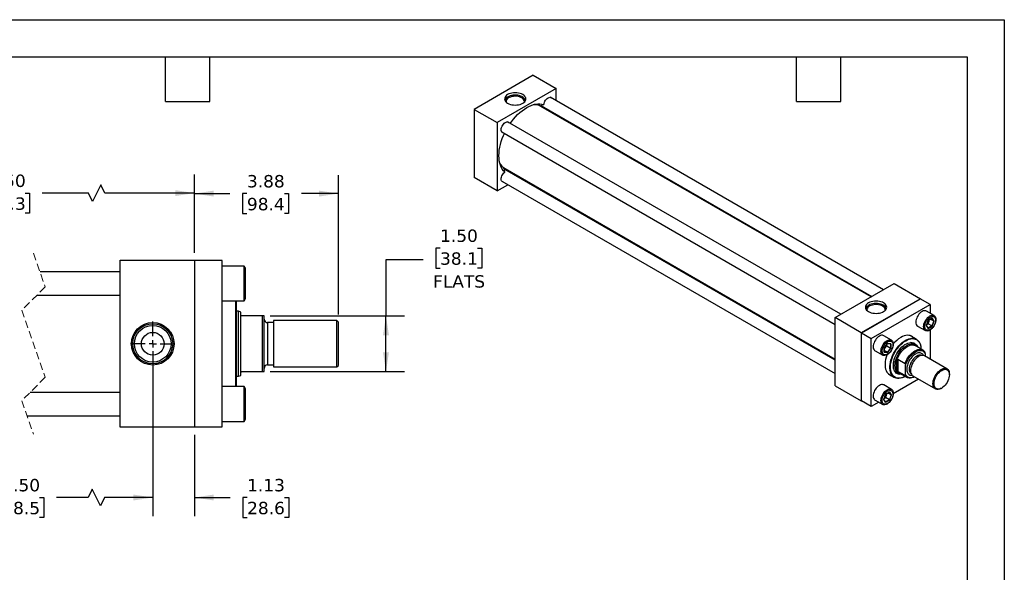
# Model space of a CAD drawing. Header units: inches. Extents: x 0 to 44, y 0 to 34.
# Tile 3 of 3: x 17.5 to 44, y 19.1 to 34. Entities that reach past the tile are written whole.
import ezdxf

# ---------------------------------------------------------------- set-up
doc = ezdxf.new("R2010")
doc.units = ezdxf.units.IN
doc.header["$LTSCALE"] = 4
doc.header["$MEASUREMENT"] = 0
for name, pattern in [('SLD-Center', [0.75, 0.6, -0.05, 0.05, -0.05]), ('SLD-Dashed', [0.075, 0.05, -0.025]), ('SLD-Solid', [0])]:
    doc.linetypes.add(name, pattern=pattern)
doc.layers.add('CENTER', color=40, linetype='SLD-Center')
doc.layers.add('DIMENSIONS', color=140, linetype='SLD-Solid', lineweight=25)
doc.layers.add('TEXT', color=140, linetype='SLD-Solid', lineweight=25)
doc.styles.add('SLDTEXTSTYLE0', font='VERDANA.TTF')
doc.dimstyles.new('SLDDIMSTYLE0', dxfattribs={"dimtxt": 0.339844, "dimasz": 0.52, "dimexe": 0, "dimexo": 0.0625, "dimgap": 0.084961, "dimtad": 0, "dimtih": 1, "dimtoh": 1, "dimrnd": 1e-09, "dimzin": 12, "dimdsep": 46, "dimtxsty": 'SLDTEXTSTYLE0', "dimsah": 1, "dimcen": 0.09, "dimadec": 0, "dimazin": 3, "dimtfac": 1, "dimtofl": 0, "dimtmove": 0, "dimatfit": 3, "dimfxl": 0, "dimfrac": 2, "dimtolj": 1, "dimtzin": 12, "dimarcsym": 0})
doc.dimstyles.new('SLDDIMSTYLE1', dxfattribs={"dimtxt": 0.339844, "dimasz": 0.52, "dimexe": 0, "dimexo": 0.0625, "dimgap": 0.084961, "dimtad": 0, "dimtih": 1, "dimtoh": 1, "dimrnd": 1e-09, "dimzin": 12, "dimdsep": 46, "dimtxsty": 'SLDTEXTSTYLE0', "dimsah": 1, "dimcen": 0.09, "dimadec": 0, "dimazin": 3, "dimtfac": 1, "dimtmove": 0, "dimatfit": 0, "dimfxl": 0, "dimfrac": 2, "dimtolj": 1, "dimtzin": 12, "dimarcsym": 0})
doc.dimstyles.new('SLDDIMSTYLE3', dxfattribs={"dimtxt": 0.339844, "dimasz": 0.52, "dimexe": 0, "dimexo": 0.0625, "dimgap": 0.084961, "dimtad": 0, "dimtih": 1, "dimtoh": 1, "dimrnd": 1e-09, "dimzin": 4, "dimdsep": 46, "dimtxsty": 'SLDTEXTSTYLE0', "dimsah": 1, "dimcen": 0.09, "dimadec": 0, "dimazin": 1, "dimtfac": 1, "dimtofl": 0, "dimtmove": 0, "dimatfit": 3, "dimfxl": 0, "dimfrac": 2, "dimtolj": 1, "dimtzin": 12, "dimarcsym": 0})

# ---------------------------------------------------------------- blocks, each defined once
blk = doc.blocks.new('_D_12')
at = {"layer": 'DIMENSIONS'}
for p, q in [((13.464, 25.069), (13.464, 20.626)), ((21.058, 25.069), (21.058, 20.626)), ((19.428, 21.348), (19.317, 21.126)), ((19.65, 20.904), (19.428, 21.348)), ((13.464, 21.126), (16.253, 21.126)), ((16.714, 21.126), (16.6, 21.126)), ((16.6, 21.126), (16.6, 20.586)), ((18.006, 21.126), (18.12, 21.126)), ((18.12, 21.126), (18.12, 20.586)), ((19.317, 21.126), (18.467, 21.126)), ((19.761, 21.126), (19.65, 20.904)), ((21.058, 21.126), (19.761, 21.126)), ((16.6, 20.586), (16.714, 20.586)), ((18.12, 20.586), (18.006, 20.586))]:
    blk.add_line(p, q, dxfattribs=at)
for points in [[(13.464, 21.126), (13.984, 21.046), (13.984, 21.206)], [(21.058, 21.126), (20.538, 21.206), (20.538, 21.046)]]:
    blk.add_solid(points, dxfattribs=at)
at = {"layer": 'DIMENSIONS', "char_height": 0.3333, "attachment_point": 1, "style": 'SLDTEXTSTYLE0'}
for s, insert in [('27.50', (16.714, 21.626)), ('698.5', (16.714, 21.009))]:
    blk.add_mtext(s, dxfattribs=dict(at, insert=insert))
blk = doc.blocks.new('_D_13')
at = {"layer": 'DIMENSIONS'}
for p, q in [((21.058, 25.069), (21.058, 20.626)), ((22.183, 22.819), (22.183, 20.626)), ((21.058, 21.126), (20.058, 21.126)), ((22.183, 21.126), (23.14, 21.126)), ((23.601, 21.126), (23.487, 21.126)), ((23.487, 21.126), (23.487, 20.586)), ((24.611, 21.126), (24.725, 21.126)), ((24.725, 21.126), (24.725, 20.586)), ((23.487, 20.586), (23.601, 20.586)), ((24.725, 20.586), (24.611, 20.586))]:
    blk.add_line(p, q, dxfattribs=at)
for points in [[(21.058, 21.126), (20.538, 21.206), (20.538, 21.046)], [(22.183, 21.126), (22.703, 21.046), (22.703, 21.206)]]:
    blk.add_solid(points, dxfattribs=at)
at = {"layer": 'DIMENSIONS', "char_height": 0.3333, "attachment_point": 1, "style": 'SLDTEXTSTYLE0'}
for s, insert in [('1.13', (23.601, 21.626)), ('28.6', (23.601, 21.009))]:
    blk.add_mtext(s, dxfattribs=dict(at, insert=insert))
blk = doc.blocks.new('_D_14')
at = {"layer": 'DIMENSIONS'}
for p, q in [((12.589, 27.719), (12.589, 29.828)), ((22.183, 27.719), (22.183, 29.828)), ((19.66, 29.55), (19.438, 29.106)), ((19.772, 29.328), (19.66, 29.55)), ((12.589, 29.328), (15.867, 29.328)), ((16.328, 29.328), (16.213, 29.328)), ((16.213, 29.328), (16.213, 28.788)), ((17.62, 29.328), (17.734, 29.328)), ((17.734, 29.328), (17.734, 28.788)), ((19.327, 29.328), (18.081, 29.328)), ((19.438, 29.106), (19.327, 29.328)), ((22.183, 29.328), (19.772, 29.328)), ((16.213, 28.788), (16.328, 28.788)), ((17.734, 28.788), (17.62, 28.788))]:
    blk.add_line(p, q, dxfattribs=at)
for points in [[(12.589, 29.328), (13.109, 29.248), (13.109, 29.408)], [(22.183, 29.328), (21.663, 29.408), (21.663, 29.248)]]:
    blk.add_solid(points, dxfattribs=at)
at = {"layer": 'DIMENSIONS', "char_height": 0.3333, "attachment_point": 1, "style": 'SLDTEXTSTYLE0'}
for s, insert in [('29.50', (16.328, 29.827)), ('749.3', (16.328, 29.211))]:
    blk.add_mtext(s, dxfattribs=dict(at, insert=insert))
blk = doc.blocks.new('_D_15')
at = {"layer": 'DIMENSIONS'}
for p, q in [((22.183, 27.719), (22.183, 29.815)), ((26.059, 26.054), (26.059, 29.815)), ((22.183, 29.315), (23.135, 29.315)), ((23.596, 29.315), (23.481, 29.315)), ((23.481, 29.315), (23.481, 28.775)), ((24.605, 29.315), (24.72, 29.315)), ((24.72, 29.315), (24.72, 28.775)), ((26.059, 29.315), (25.066, 29.315)), ((23.481, 28.775), (23.596, 28.775)), ((24.72, 28.775), (24.605, 28.775))]:
    blk.add_line(p, q, dxfattribs=at)
for points in [[(22.183, 29.315), (22.703, 29.235), (22.703, 29.395)], [(26.059, 29.315), (25.539, 29.395), (25.539, 29.235)]]:
    blk.add_solid(points, dxfattribs=at)
at = {"layer": 'DIMENSIONS', "char_height": 0.3333, "attachment_point": 1, "style": 'SLDTEXTSTYLE0'}
for s, insert in [('3.88', (23.596, 29.815)), ('98.4', (23.596, 29.198))]:
    blk.add_mtext(s, dxfattribs=dict(at, insert=insert))
blk = doc.blocks.new('_D_16')
at = {"layer": 'DIMENSIONS'}
for p, q in [((28.799, 27.848), (28.684, 27.848)), ((28.684, 27.848), (28.684, 27.308)), ((29.808, 27.848), (29.923, 27.848)), ((29.923, 27.848), (29.923, 27.308)), ((28.342, 27.53), (27.342, 27.53)), ((27.342, 27.53), (27.342, 26.019)), ((28.684, 27.308), (28.799, 27.308)), ((29.923, 27.308), (29.808, 27.308)), ((24.219, 26.019), (27.842, 26.019)), ((27.342, 24.519), (27.342, 26.019)), ((24.219, 24.519), (27.842, 24.519))]:
    blk.add_line(p, q, dxfattribs=at)
for points in [[(27.342, 26.019), (27.262, 25.499), (27.422, 25.499)], [(27.342, 24.519), (27.422, 25.039), (27.262, 25.039)]]:
    blk.add_solid(points, dxfattribs=at)
at = {"layer": 'DIMENSIONS', "char_height": 0.3333, "attachment_point": 1, "style": 'SLDTEXTSTYLE0'}
for s, insert in [('1.50', (28.799, 28.347)), ('38.1', (28.799, 27.731)), ('FLATS', (28.611, 27.115))]:
    blk.add_mtext(s, dxfattribs=dict(at, insert=insert))
blk = doc.blocks.new('SW_CENTERMARKSYMBOL_5')
at = {"layer": 'CENTER', "color": 0}
for p, q in [((0, 0.2), (0, 0.595)), ((-0.2, 0), (-0.595, 0)), ((0, 0), (-0.1, 0)), ((0, 0), (0, 0.1)), ((0, 0), (0, -0.1)), ((0, 0), (0.1, 0)), ((0.2, 0), (0.595, 0)), ((0, -0.2), (0, -0.595))]:
    blk.add_line(p, q, dxfattribs=at)

msp = doc.modelspace()

# ---------------------------------------------------------------- linework, layer by layer
at = {"color": 7, "linetype": 'SLD-Solid'}
for p, q in [((0, 34), (44, 34)), ((44, 34), (44, 0))]:
    msp.add_line(p, q, dxfattribs=at)
for p, q in [((31.309, 32.503), (29.718, 31.585)), ((31.309, 32.503), (31.928, 32.146)), ((31.928, 32.146), (30.337, 31.228)), ((31.928, 31.816), (31.928, 32.146)), ((40.746, 26.725), (31.768, 31.909)), ((29.718, 31.585), (30.337, 31.228)), ((29.718, 31.585), (29.718, 29.747)), ((40.41, 26.531), (31.517, 31.665)), ((31.534, 31.683), (40.434, 26.545)), ((31.928, 31.428), (31.928, 31.455)), ((30.337, 31.228), (30.337, 29.39)), ((39.597, 26.062), (30.619, 31.245)), ((30.463, 30.975), (39.441, 25.791)), ((30.549, 29.987), (39.441, 24.853)), ((30.337, 29.39), (29.718, 29.747)), ((39.441, 24.825), (30.541, 29.963)), ((30.935, 29.736), (30.959, 29.75)), ((30.337, 29.39), (30.623, 29.555)), ((30.463, 29.648), (39.441, 24.465)), ((20.183, 23.019), (20.183, 27.519)), ((20.183, 27.519), (22.183, 27.519)), ((22.183, 27.519), (22.183, 23.019)), ((22.933, 27.509), (22.183, 27.509)), ((22.933, 23.029), (22.933, 27.509)), ((23.524, 27.363), (22.933, 27.363)), ((23.558, 27.303), (23.524, 27.363)), ((23.524, 26.425), (23.524, 27.363)), ((20.183, 27.206), (18.022, 27.206)), ((23.558, 26.485), (23.558, 27.303)), ((39.441, 25.972), (41.032, 26.89)), ((41.032, 26.89), (41.739, 26.482)), ((17.941, 26.581), (20.183, 26.581)), ((22.933, 26.425), (23.524, 26.425)), ((23.295, 24.113), (23.295, 26.425)), ((23.315, 25.269), (23.315, 26.425)), ((23.524, 26.425), (23.558, 26.485)), ((41.739, 26.482), (40.148, 25.564)), ((40.152, 25.562), (41.736, 26.476)), ((40.417, 25.409), (42.001, 26.323)), ((42.001, 26.323), (41.736, 26.476)), ((41.739, 26.474), (41.739, 26.482)), ((42.001, 26.323), (42.001, 26.092)), ((23.369, 26.144), (23.315, 26.144)), ((23.434, 26.12), (23.369, 26.144)), ((23.369, 24.394), (23.369, 26.144)), ((23.434, 26.05), (23.434, 26.12)), ((23.434, 24.487), (23.434, 26.05)), ((24.019, 26.019), (23.465, 26.019)), ((24.019, 24.519), (24.019, 26.019)), ((24.059, 26.019), (24.019, 26.019)), ((24.059, 24.519), (24.059, 26.019)), ((42.109, 26.029), (41.9, 26.149)), ((24.309, 25.838), (24.154, 25.838)), ((24.154, 25.838), (24.154, 24.699)), ((26.019, 25.894), (24.309, 25.894)), ((24.309, 25.894), (24.309, 24.644)), ((26.059, 25.854), (26.019, 25.894)), ((26.019, 24.644), (26.019, 25.894)), ((26.059, 25.269), (26.059, 25.854)), ((40.148, 25.564), (39.441, 25.972)), ((39.441, 24.135), (39.441, 25.972)), ((41.666, 25.743), (41.875, 25.623)), ((41.951, 25.894), (41.898, 25.758)), ((41.898, 25.758), (41.951, 25.682)), ((41.9, 25.759), (41.952, 25.893)), ((41.951, 25.688), (41.9, 25.76)), ((41.911, 25.788), (41.947, 25.809)), ((41.947, 25.809), (41.972, 25.875)), ((42.052, 25.748), (41.947, 25.809)), ((42.052, 25.748), (41.95, 25.69)), ((42.057, 25.956), (41.951, 25.894)), ((41.951, 25.682), (42.057, 25.743)), ((41.952, 25.893), (42.055, 25.953)), ((41.972, 25.875), (41.987, 25.914)), ((42.103, 25.88), (42.016, 25.93)), ((42.103, 25.88), (42.052, 25.748)), ((42.053, 25.951), (42.103, 25.88)), ((42.11, 25.88), (42.057, 25.956)), ((42.057, 25.743), (42.11, 25.88)), ((40.148, 25.564), (40.148, 23.727)), ((40.152, 23.733), (40.152, 25.562)), ((40.152, 25.562), (40.417, 25.409)), ((40.96, 25.366), (40.751, 25.486)), ((41.633, 25.391), (41.471, 25.485)), ((42.001, 25.64), (42.001, 24.855)), ((23.315, 24.113), (23.315, 25.269)), ((26.059, 24.684), (26.059, 25.269)), ((40.417, 23.58), (40.417, 25.409)), ((40.855, 25.278), (40.763, 25.164)), ((40.765, 25.164), (40.854, 25.276)), ((40.791, 25.155), (40.835, 25.21)), ((40.835, 25.21), (40.835, 25.251)), ((40.835, 25.21), (40.94, 25.15)), ((40.854, 25.275), (40.941, 25.267)), ((40.947, 25.27), (40.855, 25.278)), ((40.94, 25.267), (40.94, 25.15)), ((40.947, 25.147), (40.947, 25.27)), ((41.581, 25.241), (41.475, 25.303)), ((41.805, 25.099), (41.598, 25.218)), ((40.517, 25.08), (40.726, 24.959)), ((40.763, 25.164), (40.763, 25.041)), ((40.763, 25.041), (40.855, 25.033)), ((40.765, 25.045), (40.765, 25.164)), ((40.765, 25.123), (40.791, 25.155)), ((40.852, 25.04), (40.765, 25.09)), ((40.852, 25.04), (40.765, 25.047)), ((40.94, 25.15), (40.852, 25.04)), ((40.855, 25.033), (40.947, 25.147)), ((42.456, 24.592), (41.851, 24.941)), ((41.872, 25.001), (41.872, 24.929)), ((24.154, 24.699), (24.309, 24.699)), ((26.019, 24.644), (26.059, 24.684)), ((41.109, 24.551), (41.109, 24.828)), ((41.131, 24.854), (41.327, 24.741)), ((41.131, 24.854), (41.131, 24.525)), ((41.341, 24.442), (41.341, 24.695)), ((23.369, 24.394), (23.434, 24.417)), ((23.434, 24.417), (23.434, 24.487)), ((23.465, 24.519), (24.019, 24.519)), ((24.019, 24.519), (24.059, 24.519)), ((24.309, 24.644), (26.019, 24.644)), ((40.877, 24.457), (41.04, 24.363)), ((41.037, 24.545), (41.144, 24.483)), ((41.327, 24.412), (41.131, 24.525)), ((41.173, 24.48), (41.38, 24.361)), ((42.52, 24.433), (42.52, 24.449)), ((23.315, 24.394), (23.369, 24.394)), ((40.96, 24.039), (40.751, 24.159)), ((41.688, 24.314), (41.009, 23.921)), ((41.539, 24.4), (42.143, 24.051)), ((20.183, 23.956), (17.754, 23.956)), ((23.524, 24.113), (22.933, 24.113)), ((23.558, 24.053), (23.524, 24.113)), ((23.524, 23.175), (23.524, 24.113)), ((23.558, 23.644), (23.558, 24.053)), ((39.441, 24.135), (40.148, 23.727)), ((40.802, 23.904), (40.749, 23.767)), ((40.751, 23.769), (40.803, 23.903)), ((40.798, 23.819), (40.823, 23.884)), ((40.908, 23.965), (40.802, 23.904)), ((40.803, 23.903), (40.906, 23.962)), ((40.823, 23.884), (40.838, 23.923)), ((40.954, 23.89), (40.867, 23.94)), ((40.954, 23.89), (40.903, 23.758)), ((40.904, 23.961), (40.954, 23.89)), ((40.961, 23.89), (40.908, 23.965)), ((40.908, 23.753), (40.961, 23.89)), ((42.3, 24.066), (42.314, 24.075)), ((23.558, 23.235), (23.558, 23.644)), ((40.148, 23.727), (40.155, 23.731)), ((40.417, 23.58), (40.152, 23.733)), ((40.617, 23.695), (40.417, 23.58)), ((40.517, 23.753), (40.726, 23.633)), ((40.749, 23.767), (40.802, 23.692)), ((40.802, 23.698), (40.751, 23.77)), ((40.762, 23.798), (40.798, 23.819)), ((40.903, 23.758), (40.798, 23.819)), ((40.903, 23.758), (40.801, 23.699)), ((40.802, 23.692), (40.908, 23.753)), ((17.673, 23.331), (20.183, 23.331)), ((22.933, 23.175), (23.524, 23.175)), ((23.524, 23.175), (23.558, 23.235)), ((22.183, 23.019), (20.183, 23.019)), ((22.183, 23.029), (22.933, 23.029))]:
    msp.add_line(p, q)
at = {"color": 7, "linetype": 'SLD-Dashed', "lineweight": 18}
for p, q in [((17.847, 27.706), (18.162, 26.802)), ((18.162, 26.802), (17.532, 26.173)), ((17.532, 26.173), (18.162, 24.365)), ((18.162, 24.365), (17.532, 23.735)), ((17.532, 23.735), (17.847, 22.831))]:
    msp.add_line(p, q, dxfattribs=at)
at = {"flags": 128}
for points in [[(31.026, 31.748), (31.055, 31.768), (31.079, 31.79), (31.096, 31.814), (31.107, 31.839), (31.11, 31.865), (31.107, 31.891), (31.096, 31.917), (31.079, 31.941), (31.055, 31.963), (31.026, 31.983), (30.992, 31.999), (30.953, 32.013), (30.912, 32.023), (30.868, 32.029), (30.823, 32.031), (30.778, 32.029), (30.734, 32.023), (30.693, 32.013), (30.654, 31.999), (30.62, 31.983), (30.591, 31.963), (30.567, 31.941), (30.55, 31.917), (30.54, 31.891), (30.536, 31.865), (30.54, 31.839), (30.55, 31.814), (30.567, 31.79), (30.591, 31.768), (30.62, 31.748), (30.654, 31.731), (30.693, 31.718), (30.734, 31.708), (30.778, 31.702), (30.823, 31.7), (30.868, 31.702), (30.912, 31.708), (30.953, 31.718), (30.992, 31.731), (31.026, 31.748)], [(31.093, 31.808), (31.093, 31.815), (31.088, 31.84), (31.077, 31.865), (31.059, 31.887), (31.035, 31.908), (31.006, 31.927), (30.972, 31.942), (30.934, 31.954), (30.893, 31.963), (30.85, 31.967), (30.807, 31.968), (30.764, 31.964), (30.723, 31.957), (30.684, 31.945), (30.649, 31.931), (30.618, 31.913), (30.592, 31.893), (30.573, 31.87), (30.56, 31.846), (30.554, 31.822), (30.554, 31.808)], [(31.07, 31.78), (31.07, 31.803), (31.064, 31.827), (31.051, 31.85), (31.031, 31.872), (31.005, 31.891), (30.975, 31.907), (30.939, 31.92), (30.901, 31.93), (30.86, 31.936), (30.818, 31.937), (30.776, 31.935), (30.736, 31.928), (30.698, 31.917), (30.664, 31.903), (30.634, 31.886), (30.61, 31.867), (30.592, 31.845), (30.58, 31.821), (30.576, 31.797), (30.577, 31.78)], [(31.595, 31.714), (31.6, 31.745), (31.611, 31.776), (31.625, 31.806), (31.643, 31.835), (31.665, 31.86), (31.688, 31.881), (31.712, 31.896), (31.735, 31.906), (31.758, 31.909), (31.778, 31.906), (31.795, 31.896), (31.802, 31.889)], [(30.687, 31.206), (30.721, 31.252), (30.774, 31.32), (30.83, 31.384), (30.888, 31.444), (30.948, 31.499), (31.009, 31.549), (31.07, 31.593), (31.133, 31.632), (31.195, 31.665), (31.257, 31.692), (31.317, 31.712), (31.377, 31.726), (31.435, 31.733), (31.491, 31.734), (31.544, 31.727), (31.595, 31.714)], [(31.812, 31.522), (31.817, 31.513), (31.83, 31.484)], [(30.497, 30.955), (30.48, 30.96), (30.464, 30.972), (30.453, 30.99), (30.447, 31.013), (30.445, 31.04), (30.449, 31.069), (30.457, 31.1), (30.47, 31.131), (30.487, 31.161), (30.507, 31.187), (30.53, 31.21), (30.553, 31.228), (30.577, 31.24), (30.6, 31.246), (30.622, 31.245), (30.64, 31.237), (30.653, 31.225)], [(30.544, 29.895), (30.508, 29.932), (30.476, 29.975), (30.448, 30.024), (30.425, 30.078), (30.407, 30.136), (30.395, 30.199), (30.387, 30.266), (30.384, 30.336), (30.387, 30.41), (30.395, 30.485), (30.407, 30.563), (30.425, 30.642), (30.448, 30.722), (30.476, 30.803), (30.508, 30.883), (30.531, 30.935)], [(30.497, 29.628), (30.487, 29.63), (30.47, 29.64), (30.457, 29.656), (30.449, 29.677), (30.445, 29.702), (30.447, 29.731), (30.453, 29.761), (30.464, 29.792), (30.48, 29.823), (30.499, 29.85), (30.521, 29.875), (30.544, 29.895)], [(30.861, 29.806), (30.83, 29.803), (30.819, 29.803)], [(40.749, 26.37), (40.715, 26.387), (40.676, 26.4), (40.635, 26.41), (40.591, 26.416), (40.546, 26.418), (40.501, 26.416), (40.457, 26.41), (40.416, 26.4), (40.377, 26.387), (40.343, 26.37), (40.314, 26.35), (40.29, 26.328), (40.273, 26.304), (40.262, 26.279), (40.259, 26.253), (40.262, 26.227), (40.273, 26.201), (40.29, 26.177), (40.314, 26.155), (40.343, 26.135), (40.377, 26.119), (40.416, 26.105), (40.457, 26.095), (40.501, 26.089), (40.546, 26.087), (40.591, 26.089), (40.635, 26.095), (40.676, 26.105), (40.715, 26.119), (40.749, 26.135), (40.778, 26.155), (40.802, 26.177), (40.819, 26.201), (40.829, 26.227), (40.833, 26.253), (40.829, 26.279), (40.819, 26.304), (40.802, 26.328), (40.778, 26.35), (40.749, 26.37)], [(40.736, 26.31), (40.703, 26.326), (40.666, 26.339), (40.626, 26.348), (40.584, 26.354), (40.54, 26.355), (40.497, 26.353), (40.455, 26.346), (40.416, 26.336), (40.38, 26.322), (40.348, 26.305), (40.321, 26.285), (40.3, 26.263), (40.285, 26.24), (40.278, 26.215), (40.276, 26.196)], [(40.721, 26.283), (40.689, 26.298), (40.653, 26.31), (40.613, 26.319), (40.572, 26.324), (40.53, 26.324), (40.489, 26.32), (40.449, 26.313), (40.412, 26.302), (40.378, 26.287), (40.35, 26.269), (40.327, 26.249), (40.311, 26.226), (40.301, 26.203), (40.298, 26.178), (40.299, 26.168)], [(40.792, 26.168), (40.793, 26.172), (40.792, 26.197), (40.784, 26.22), (40.769, 26.243), (40.748, 26.264), (40.721, 26.283)], [(40.815, 26.196), (40.815, 26.196), (40.813, 26.221), (40.803, 26.246), (40.787, 26.269), (40.765, 26.29), (40.736, 26.31)], [(41.9, 26.149), (41.89, 26.155), (41.866, 26.16), (41.84, 26.159), (41.812, 26.152), (41.783, 26.138), (41.754, 26.118), (41.727, 26.094), (41.7, 26.064), (41.677, 26.032), (41.656, 25.996), (41.64, 25.959), (41.627, 25.922), (41.62, 25.885), (41.617, 25.851)], [(41.826, 25.73), (41.829, 25.765), (41.836, 25.801), (41.848, 25.839), (41.865, 25.876), (41.885, 25.911), (41.909, 25.944), (41.935, 25.973), (41.963, 25.998), (41.992, 26.017), (42.021, 26.031), (42.049, 26.039), (42.075, 26.04), (42.099, 26.034), (42.119, 26.022), (42.136, 26.005), (42.148, 25.981), (42.155, 25.953), (42.158, 25.922), (42.155, 25.887), (42.148, 25.85), (42.136, 25.813), (42.119, 25.776), (42.099, 25.741), (42.075, 25.708), (42.049, 25.679), (42.021, 25.654), (41.992, 25.634), (41.963, 25.621), (41.935, 25.613), (41.909, 25.612), (41.885, 25.618), (41.865, 25.629), (41.848, 25.647), (41.836, 25.67), (41.829, 25.698), (41.826, 25.73)], [(42.149, 25.902), (42.146, 25.87), (42.139, 25.836), (42.127, 25.802), (42.111, 25.768), (42.091, 25.736), (42.069, 25.707), (42.044, 25.681), (42.018, 25.66), (41.991, 25.645), (41.965, 25.635), (41.94, 25.632), (41.917, 25.635), (41.897, 25.645), (41.881, 25.66), (41.869, 25.681), (41.862, 25.706), (41.86, 25.735), (41.862, 25.767), (41.869, 25.801), (41.881, 25.836), (41.897, 25.87), (41.917, 25.902), (41.94, 25.931), (41.965, 25.957), (41.991, 25.977), (42.018, 25.993), (42.044, 26.002), (42.069, 26.006), (42.091, 26.002), (42.111, 25.993), (42.127, 25.978), (42.139, 25.957), (42.146, 25.932), (42.149, 25.902)], [(40.751, 25.486), (40.741, 25.491), (40.717, 25.497), (40.691, 25.496), (40.663, 25.488), (40.634, 25.475), (40.605, 25.455), (40.577, 25.43), (40.551, 25.401), (40.528, 25.368), (40.507, 25.333), (40.491, 25.296), (40.478, 25.259), (40.471, 25.222), (40.468, 25.187), (40.471, 25.156), (40.478, 25.128), (40.491, 25.104), (40.507, 25.087), (40.517, 25.08)], [(41.54, 25.445), (41.531, 25.453), (41.499, 25.473), (41.464, 25.487), (41.427, 25.495), (41.386, 25.496), (41.344, 25.492), (41.3, 25.48), (41.254, 25.463), (41.209, 25.439)], [(40.843, 24.971), (40.814, 24.957), (40.786, 24.95), (40.76, 24.949), (40.736, 24.954), (40.716, 24.966), (40.699, 24.984), (40.687, 25.007), (40.68, 25.035), (40.677, 25.067), (40.68, 25.102), (40.687, 25.138), (40.699, 25.175), (40.716, 25.212), (40.736, 25.248), (40.76, 25.281), (40.786, 25.31), (40.814, 25.335), (40.843, 25.354), (40.872, 25.368), (40.9, 25.375), (40.926, 25.376), (40.95, 25.371), (40.97, 25.359), (40.987, 25.341), (40.999, 25.318), (41.006, 25.29), (41.009, 25.258), (41.006, 25.224), (40.999, 25.187), (40.987, 25.15), (40.97, 25.113), (40.95, 25.077), (40.926, 25.045), (40.9, 25.015), (40.872, 24.991), (40.843, 24.971)], [(40.855, 25.322), (40.882, 25.335), (40.907, 25.341), (40.931, 25.341), (40.953, 25.335), (40.971, 25.323), (40.985, 25.305), (40.994, 25.281), (40.999, 25.254), (40.999, 25.223), (40.994, 25.19), (40.985, 25.156), (40.971, 25.121), (40.953, 25.088), (40.931, 25.057), (40.907, 25.03), (40.882, 25.007), (40.855, 24.989), (40.829, 24.976), (40.803, 24.97), (40.779, 24.97), (40.758, 24.976), (40.74, 24.988), (40.726, 25.006), (40.716, 25.03), (40.711, 25.057), (40.711, 25.088), (40.716, 25.121), (40.726, 25.155), (40.74, 25.19), (40.758, 25.223), (40.779, 25.254), (40.803, 25.281), (40.829, 25.304), (40.855, 25.322)], [(41.331, 24.389), (41.291, 24.369), (41.246, 24.352), (41.203, 24.341), (41.161, 24.336), (41.12, 24.337), (41.083, 24.345), (41.048, 24.359), (41.017, 24.379), (40.989, 24.405), (40.966, 24.436), (40.947, 24.473), (40.932, 24.514), (40.923, 24.56), (40.918, 24.609), (40.918, 24.662), (40.923, 24.717), (40.932, 24.774), (40.947, 24.832), (40.966, 24.89), (40.989, 24.949), (41.017, 25.006), (41.048, 25.063), (41.083, 25.117), (41.12, 25.168), (41.161, 25.216), (41.203, 25.259), (41.246, 25.299), (41.291, 25.333), (41.337, 25.362), (41.382, 25.385), (41.427, 25.403), (41.471, 25.414), (41.513, 25.419), (41.553, 25.418), (41.591, 25.41), (41.625, 25.396), (41.657, 25.376), (41.684, 25.35), (41.707, 25.318), (41.727, 25.282), (41.741, 25.24), (41.751, 25.195), (41.756, 25.146), (41.756, 25.127)], [(41.33, 24.389), (41.321, 24.384), (41.276, 24.364), (41.232, 24.35), (41.189, 24.342), (41.147, 24.341), (41.109, 24.346), (41.073, 24.358), (41.04, 24.375), (41.011, 24.399), (40.986, 24.429), (40.966, 24.464), (40.95, 24.504), (40.939, 24.548), (40.933, 24.597), (40.931, 24.648), (40.935, 24.703), (40.944, 24.759), (40.957, 24.817), (40.976, 24.876), (40.998, 24.935), (41.025, 24.992), (41.056, 25.049), (41.09, 25.103), (41.128, 25.154), (41.168, 25.203), (41.21, 25.247), (41.254, 25.286), (41.298, 25.321), (41.344, 25.35)], [(41.232, 24.446), (41.223, 24.445), (41.186, 24.443), (41.151, 24.448), (41.119, 24.459), (41.091, 24.477), (41.066, 24.5), (41.045, 24.53), (41.03, 24.564), (41.018, 24.603), (41.012, 24.646), (41.011, 24.693), (41.015, 24.742), (41.023, 24.794), (41.037, 24.846), (41.055, 24.899), (41.078, 24.952), (41.105, 25.003), (41.135, 25.053), (41.168, 25.099), (41.205, 25.143), (41.243, 25.182), (41.283, 25.216), (41.323, 25.246), (41.364, 25.269), (41.405, 25.287), (41.445, 25.298), (41.483, 25.303), (41.519, 25.302), (41.553, 25.294), (41.583, 25.279), (41.61, 25.259), (41.632, 25.232), (41.651, 25.2), (41.658, 25.184)], [(41.053, 24.684), (41.056, 24.73), (41.063, 24.778), (41.075, 24.828), (41.092, 24.878), (41.112, 24.928), (41.137, 24.977), (41.166, 25.024), (41.197, 25.068), (41.231, 25.11), (41.267, 25.147), (41.305, 25.18), (41.343, 25.208), (41.382, 25.23), (41.421, 25.247), (41.458, 25.257), (41.494, 25.262), (41.529, 25.26), (41.56, 25.251), (41.588, 25.237), (41.613, 25.217), (41.626, 25.202)], [(41.109, 24.828), (41.127, 24.878), (41.149, 24.928), (41.175, 24.976), (41.205, 25.022), (41.237, 25.066), (41.272, 25.105), (41.309, 25.141), (41.347, 25.172), (41.386, 25.197), (41.424, 25.216), (41.462, 25.23), (41.499, 25.237), (41.534, 25.237), (41.567, 25.231), (41.596, 25.219), (41.598, 25.218)], [(41.344, 25.35), (41.389, 25.373), (41.434, 25.39), (41.478, 25.401), (41.52, 25.406), (41.56, 25.404), (41.597, 25.396), (41.631, 25.381), (41.662, 25.36), (41.689, 25.333), (41.712, 25.301), (41.73, 25.263), (41.744, 25.221), (41.752, 25.175), (41.756, 25.127)], [(41.607, 25.223), (41.601, 25.252), (41.6, 25.255)], [(40.837, 24.968), (40.835, 24.964), (40.816, 24.905), (40.802, 24.847), (40.792, 24.79), (40.787, 24.734), (40.787, 24.681), (40.792, 24.632), (40.802, 24.586), (40.816, 24.544), (40.835, 24.507), (40.859, 24.476), (40.887, 24.45), (40.918, 24.429), (40.947, 24.417)], [(41.327, 24.741), (41.349, 24.793), (41.375, 24.844), (41.405, 24.893), (41.438, 24.939), (41.474, 24.981), (41.512, 25.019), (41.552, 25.051), (41.592, 25.077), (41.633, 25.098), (41.673, 25.111), (41.711, 25.118), (41.747, 25.117), (41.78, 25.11), (41.81, 25.096), (41.836, 25.075), (41.858, 25.047)], [(41.341, 24.695), (41.358, 24.744), (41.379, 24.792), (41.404, 24.839), (41.432, 24.883), (41.463, 24.926), (41.497, 24.964), (41.532, 24.999), (41.569, 25.028), (41.607, 25.053), (41.644, 25.072), (41.681, 25.085), (41.716, 25.091), (41.75, 25.091), (41.781, 25.085), (41.81, 25.073), (41.834, 25.055), (41.855, 25.031), (41.872, 25.001)], [(41.772, 24.954), (41.759, 24.959), (41.732, 24.962), (41.702, 24.959), (41.672, 24.95), (41.64, 24.935), (41.609, 24.914), (41.578, 24.887), (41.549, 24.857), (41.522, 24.822), (41.498, 24.784), (41.477, 24.745), (41.461, 24.704), (41.449, 24.664), (41.441, 24.624), (41.439, 24.586)], [(41.851, 24.941), (41.833, 24.95), (41.805, 24.955), (41.776, 24.955), (41.744, 24.948), (41.711, 24.935), (41.678, 24.916), (41.646, 24.891), (41.614, 24.862), (41.584, 24.828), (41.557, 24.791), (41.533, 24.751), (41.512, 24.709), (41.496, 24.666), (41.484, 24.624), (41.476, 24.582), (41.474, 24.543)], [(41.2, 24.465), (41.197, 24.465), (41.166, 24.473), (41.137, 24.488), (41.112, 24.508), (41.092, 24.534), (41.075, 24.565), (41.063, 24.601), (41.056, 24.64), (41.053, 24.684)], [(41.142, 24.461), (41.154, 24.464), (41.173, 24.471)], [(41.581, 24.376), (41.552, 24.362), (41.512, 24.348), (41.474, 24.342), (41.438, 24.342), (41.405, 24.35), (41.375, 24.364), (41.349, 24.385), (41.327, 24.412)], [(41.58, 24.376), (41.569, 24.372), (41.532, 24.359), (41.497, 24.352), (41.463, 24.352), (41.432, 24.358), (41.404, 24.37), (41.379, 24.389), (41.358, 24.413), (41.341, 24.442)], [(41.474, 24.543), (41.476, 24.506), (41.484, 24.473), (41.496, 24.445), (41.512, 24.421), (41.533, 24.404), (41.539, 24.4)], [(42.079, 24.194), (42.081, 24.233), (42.088, 24.275), (42.1, 24.317), (42.117, 24.36), (42.138, 24.402), (42.162, 24.442), (42.189, 24.479), (42.219, 24.513), (42.25, 24.542), (42.283, 24.567), (42.316, 24.586), (42.349, 24.599), (42.38, 24.606), (42.41, 24.606), (42.437, 24.601), (42.462, 24.589), (42.482, 24.571), (42.499, 24.547), (42.511, 24.519), (42.518, 24.486), (42.52, 24.449), (42.52, 24.449)], [(42.314, 24.552), (42.346, 24.568), (42.378, 24.577), (42.408, 24.58), (42.435, 24.577), (42.46, 24.567), (42.481, 24.55), (42.498, 24.528), (42.51, 24.501), (42.518, 24.469), (42.52, 24.433), (42.518, 24.394), (42.51, 24.353), (42.498, 24.311), (42.481, 24.27), (42.46, 24.229), (42.435, 24.19), (42.408, 24.155), (42.378, 24.123), (42.346, 24.096), (42.314, 24.075), (42.281, 24.059), (42.25, 24.049), (42.22, 24.046), (42.192, 24.05), (42.167, 24.06), (42.146, 24.076), (42.129, 24.099), (42.117, 24.126), (42.109, 24.158), (42.107, 24.194), (42.109, 24.233), (42.117, 24.274), (42.129, 24.315), (42.146, 24.357), (42.167, 24.398), (42.192, 24.436), (42.22, 24.472), (42.25, 24.504), (42.281, 24.531), (42.314, 24.552)], [(40.751, 24.159), (40.741, 24.164), (40.717, 24.17), (40.691, 24.169), (40.663, 24.161), (40.634, 24.148), (40.605, 24.128), (40.577, 24.103), (40.551, 24.074), (40.528, 24.041), (40.507, 24.006), (40.491, 23.969), (40.478, 23.932), (40.471, 23.895), (40.468, 23.86), (40.471, 23.829), (40.478, 23.801), (40.491, 23.778), (40.507, 23.76), (40.517, 23.753)], [(42.3, 24.066), (42.283, 24.058), (42.25, 24.044), (42.219, 24.037), (42.189, 24.037), (42.162, 24.043), (42.138, 24.055), (42.117, 24.072), (42.1, 24.096), (42.088, 24.124), (42.081, 24.157), (42.079, 24.194)], [(41.009, 23.931), (41.006, 23.897), (40.999, 23.86), (40.987, 23.823), (40.97, 23.786), (40.95, 23.751), (40.926, 23.718), (40.9, 23.689), (40.872, 23.664), (40.843, 23.644), (40.814, 23.631), (40.786, 23.623), (40.76, 23.622), (40.736, 23.627), (40.716, 23.639), (40.699, 23.657), (40.687, 23.68), (40.68, 23.708), (40.677, 23.74), (40.68, 23.775), (40.687, 23.811), (40.699, 23.849), (40.716, 23.885), (40.736, 23.921), (40.76, 23.954), (40.786, 23.983), (40.814, 24.008), (40.843, 24.027), (40.872, 24.041), (40.9, 24.048), (40.926, 24.049), (40.95, 24.044), (40.97, 24.032), (40.987, 24.014), (40.999, 23.991), (41.006, 23.963), (41.009, 23.931)], [(40.711, 23.745), (40.713, 23.777), (40.72, 23.811), (40.732, 23.846), (40.748, 23.879), (40.768, 23.912), (40.791, 23.941), (40.816, 23.966), (40.842, 23.987), (40.869, 24.003), (40.895, 24.012), (40.92, 24.015), (40.942, 24.012), (40.962, 24.003), (40.978, 23.988), (40.99, 23.967), (40.997, 23.941), (41, 23.912), (40.997, 23.88), (40.99, 23.846), (40.978, 23.812), (40.962, 23.778), (40.942, 23.746), (40.92, 23.716), (40.895, 23.691), (40.869, 23.67), (40.842, 23.655), (40.816, 23.645), (40.791, 23.642), (40.768, 23.645), (40.748, 23.654), (40.732, 23.67), (40.72, 23.69), (40.713, 23.716), (40.711, 23.745)]]:
    msp.add_lwpolyline(points, dxfattribs=at)
for radius in [0.574, 0.539, 0.495, 0.305]:
    msp.add_circle((21.058, 25.269), radius)
for centre, radius, start, end in [((31.341, 31.348), 0.363, 60.8873, 95.6611), ((31.348, 31.371), 0.347, 47.8661, 91.7927), ((30.737, 30.3), 0.365, 204.4838, 238.9786), ((30.717, 30.278), 0.344, 208.0554, 252.2965), ((24.154, 25.933), 0.095, 180.0004, 269.9997), ((41.732, 25.838), 0.115, 173.4667, 235.2211), ((41.785, 25.945), 0.2, 309.3673, 339.3456), ((41.783, 25.946), 0.2, 310.4786, 349.3507), ((41.806, 25.94), 0.179, 338.493, 350.4743), ((40.634, 25.283), 0.2, 310.6564, 349.5245), ((40.633, 25.284), 0.203, 320.8931, 350.3971), ((41.611, 24.774), 0.777, 121.1463, 140.7755), ((41.45, 25.137), 0.191, 19.2756, 52.8746), ((40.651, 25.266), 0.179, 309.5322, 321.5066), ((24.154, 24.604), 0.095, 90.0003, 179.9996), ((41.478, 24.69), 0.393, 159.4237, 200.5763), ((41.169, 24.652), 0.193, 247.35, 280.5106), ((41.254, 24.617), 0.159, 204.3551, 239.1366), ((41.585, 24.572), 0.147, 174.6437, 228.5395), ((40.636, 23.955), 0.2, 309.3673, 339.3456), ((40.634, 23.956), 0.2, 310.4786, 349.3507), ((40.657, 23.95), 0.179, 338.493, 350.4743)]:
    msp.add_arc(centre, radius, start, end)
for centre, major_axis, ratio, start_param, end_param in [((41.895, 25.76), (0.00539, 0.00066), 0.565682, 5.357291, 5.989234), ((41.948, 25.896), (0.00401, -0.00344), 0.218443, 0.076768, 0.708711), ((42.054, 25.745), (0.00401, -0.00344), 0.218443, 0.708711, 2.279507), ((42.054, 25.958), (0.00123, 0.00558), 0.697888, 3.709727, 4.495206), ((42.107, 25.882), (0.00539, 0.00066), 0.565682, 3.786495, 5.357291), ((41.948, 25.684), (0.00123, 0.00558), 0.697888, 4.495206, 5.715051), ((40.852, 25.28), (-0.00212, 0.00499), 0.565758, 3.435631, 4.067595), ((40.944, 25.272), (0.00421, 0.00385), 0.697875, 3.709669, 4.92971), ((40.76, 25.166), (0.00499, -0.00176), 0.218312, 5.574505, 6.206468), ((40.76, 25.043), (0.00421, 0.00385), 0.697875, 4.92971, 5.715109), ((40.852, 25.035), (-0.00212, 0.00499), 0.565758, 4.067595, 5.638391), ((40.944, 25.149), (0.00499, -0.00176), 0.218312, 4.003708, 5.574505), ((40.799, 23.906), (0.00401, -0.00344), 0.218443, 0.076768, 0.708711), ((40.905, 23.967), (0.00123, 0.00558), 0.697888, 3.709727, 4.495206), ((40.958, 23.892), (0.00539, 0.00066), 0.565682, 3.786495, 5.357291), ((40.745, 23.769), (0.00539, 0.00066), 0.565682, 5.357291, 5.989234), ((40.799, 23.694), (0.00123, 0.00558), 0.697888, 4.495206, 5.715051), ((40.905, 23.755), (0.00401, -0.00344), 0.218443, 0.708711, 2.279507)]:
    msp.add_ellipse(centre, major_axis=major_axis, ratio=ratio, start_param=start_param, end_param=end_param)
for points, knots in [([(31.595, 31.714), (31.585, 31.712), (31.565, 31.707), (31.545, 31.699), (31.532, 31.691), (31.531, 31.682), (31.541, 31.674), (31.553, 31.668), (31.563, 31.665), (31.566, 31.665)], [0, 0, 0, 0, 0.2105459, 0.4204964, 0.5792179, 0.7392664, 0.8483783, 0.9576861, 1, 1, 1, 1]), ([(30.544, 29.895), (30.542, 29.902), (30.538, 29.917), (30.533, 29.937), (30.532, 29.954), (30.536, 29.964), (30.544, 29.966), (30.557, 29.958), (30.568, 29.951), (30.573, 29.945), (30.574, 29.944)], [0, 0, 0, 0, 0.1485713, 0.3251537, 0.5011522, 0.6397636, 0.7795727, 0.8855195, 0.9913161, 1, 1, 1, 1]), ([(23.465, 26.019), (23.463, 26.019), (23.459, 26.019), (23.453, 26.021), (23.446, 26.025), (23.437, 26.033), (23.435, 26.044), (23.434, 26.05)], [0, 0, 0, 0, 0.108226, 0.228864, 0.385294, 0.614662, 1, 1, 1, 1]), ([(41.824, 24.95), (41.817, 24.962), (41.804, 24.987), (41.774, 25.011), (41.736, 25.025), (41.694, 25.026), (41.65, 25.015), (41.607, 24.994), (41.563, 24.964), (41.519, 24.925), (41.477, 24.875), (41.439, 24.818), (41.409, 24.757), (41.387, 24.696), (41.374, 24.638), (41.372, 24.603), (41.372, 24.586)], [0, 0, 0, 0, 0.069289, 0.144231, 0.219173, 0.292558, 0.363013, 0.429487, 0.495961, 0.566417, 0.639801, 0.714744, 0.789686, 0.86307, 0.933526, 1, 1, 1, 1]), ([(41.109, 24.828), (41.11, 24.831), (41.112, 24.834), (41.114, 24.84), (41.116, 24.843), (41.119, 24.849), (41.121, 24.851), (41.125, 24.854), (41.126, 24.854), (41.129, 24.855), (41.13, 24.855), (41.131, 24.854)], [0, 0, 0, 0, 0.25, 0.25, 0.5, 0.5, 0.75, 0.75, 0.875, 0.875, 1, 1, 1, 1]), ([(23.434, 24.487), (23.435, 24.494), (23.436, 24.502), (23.444, 24.511), (23.45, 24.516), (23.458, 24.518), (23.462, 24.519), (23.464, 24.519), (23.465, 24.519)], [0, 0, 0, 0, 0.365314, 0.507987, 0.732258, 0.84366, 0.970942, 1, 1, 1, 1]), ([(41.131, 24.525), (41.13, 24.526), (41.129, 24.527), (41.126, 24.529), (41.125, 24.53), (41.121, 24.534), (41.119, 24.536), (41.116, 24.541), (41.114, 24.543), (41.112, 24.547), (41.11, 24.549), (41.109, 24.551)], [0, 0, 0, 0, 0.125, 0.125, 0.25, 0.25, 0.5, 0.5, 0.75, 0.75, 1, 1, 1, 1]), ([(41.372, 24.586), (41.372, 24.57), (41.374, 24.537), (41.387, 24.494), (41.409, 24.458), (41.439, 24.432), (41.475, 24.418), (41.503, 24.419), (41.516, 24.42)], [0, 0, 0, 0, 0.15619, 0.321736, 0.494164, 0.670252, 0.846339, 1, 1, 1, 1])]:
    msp.add_open_spline(points, degree=3, knots=knots)
for points in [[(41.872, 25.001), (41.867, 25.017), (41.863, 25.032), (41.858, 25.047)], [(41.327, 24.741), (41.332, 24.726), (41.337, 24.71), (41.341, 24.695)], [(41.327, 24.412), (41.332, 24.422), (41.337, 24.432), (41.341, 24.442)]]:
    msp.add_open_spline(points, degree=3)
at = {"layer": 'TEXT'}
for p, q in [((1, 33), (43, 33)), ((21.4, 31.8), (21.4, 33)), ((22.6, 31.8), (22.6, 33)), ((38.4, 31.8), (38.4, 33)), ((39.6, 31.8), (39.6, 33)), ((43, 33), (43, 1)), ((21.4, 31.8), (22.6, 31.8)), ((38.4, 31.8), (39.6, 31.8))]:
    msp.add_line(p, q, dxfattribs=at)

# ---------------------------------------------------------------- block references
at = {"layer": 'CENTER'}
msp.add_blockref('SW_CENTERMARKSYMBOL_5', (21.058, 25.269), dxfattribs=at)

# ---------------------------------------------------------------- dimensions: what is measured, and where the dimension line sits
at = {"layer": 'DIMENSIONS'}
for base, p1, p2, text, picture, middle in [((22.183, 29.328), (12.589, 27.519), (22.183, 27.519), '29.50', '_D_14', (16.974, 29.328)), ((21.058, 21.126), (13.464, 25.269), (21.058, 25.269), '27.50', '_D_12', (17.36, 21.126))]:
    dim = msp.add_linear_dim(base=base, p1=p1, p2=p2, text=text, dimstyle='SLDDIMSTYLE3', dxfattribs=at)
    dim.commit()
    dim.dimension.update_dxf_attribs({"geometry": picture, "text_midpoint": middle, "dimtype": 160})
for base, p1, p2, dimstyle, picture, middle in [((26.059, 29.315), (22.183, 27.519), (26.059, 25.854), 'SLDDIMSTYLE0', '_D_15', (24.1, 29.315)), ((22.183401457, 21.126078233), (21.058401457, 25.268745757), (22.183401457, 23.018745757), 'SLDDIMSTYLE1', '_D_13', (24.105788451, 21.126078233))]:
    dim = msp.add_linear_dim(base=base, p1=p1, p2=p2, dimstyle=dimstyle, dxfattribs=at)
    dim.commit()
    dim.dimension.update_dxf_attribs({"geometry": picture, "text_midpoint": middle, "dimtype": 160})
dim = msp.add_linear_dim(base=(27.342, 26.019), p1=(24.019, 24.519), p2=(24.019, 26.019), angle=90, text='<>\\PFLATS', dimstyle='SLDDIMSTYLE3', dxfattribs=at)
dim.commit()
dim.dimension.update_dxf_attribs({"geometry": '_D_16', "text_midpoint": (27.342, 27.53), "dimtype": 160})

doc.saveas('drawing.dxf')
